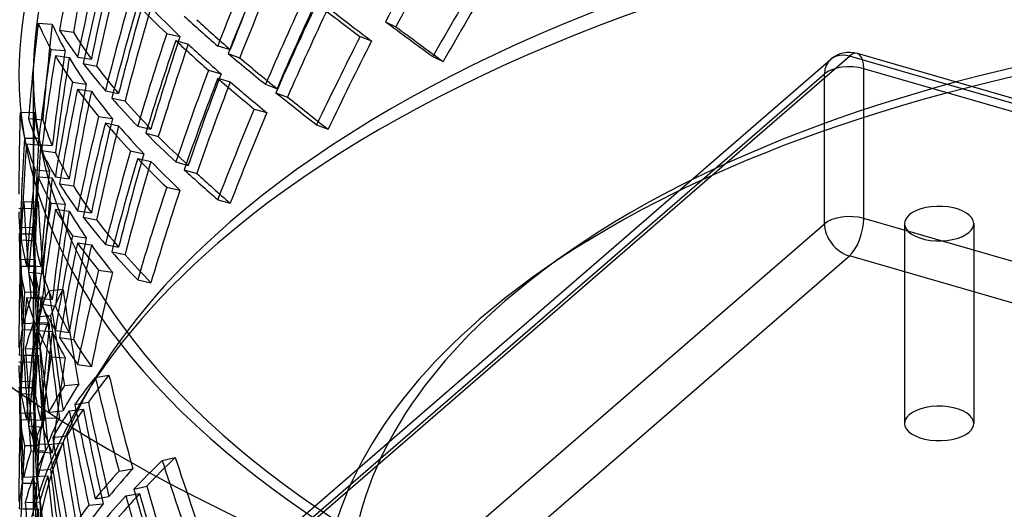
# Model space of a CAD drawing. Header units: millimetres. Extents: x -428 to 428, y -369 to 324.
# Tile 4 of 11: x -257 to -87, y 11 to 96. Entities that reach past the tile are written whole.
import ezdxf

# ---------------------------------------------------------------- set-up
doc = ezdxf.new("R2010")
doc.units = ezdxf.units.MM
doc.layers.add('HIDDEN', color=7, linetype='Continuous')
doc.layers.add('THICK', color=7, linetype='Continuous')

msp = doc.modelspace()

# ---------------------------------------------------------------- linework, layer by layer
at = {"layer": 'HIDDEN'}
for p, q in [((-254.17, 95.8), (-251.7, 95.6)), ((-193.92, 96.04), (-192.12, 95.17)), ((-250.44, 94.56), (-248.03, 94.22)), ((-231.87, 93.97), (-229.56, 93.48)), ((-230.29, 92.78), (-228.13, 92.15)), ((-198.33, 93.45), (-196.33, 92.7)), ((-251.93, 91.25), (-249.46, 91.05)), ((-223, 91.83), (-220.84, 91.2)), ((-221.22, 90.55), (-219.21, 89.79)), ((301.24, -28.78), (-112.08, 90.53)), ((-272.5, -45.39), (-116.74, 89.51)), ((-270.84, -46.23), (-113.47, 90.06)), ((-251.17, 90.19), (-248.77, 89.84)), ((-247.33, 89.92), (-244.93, 89.57)), ((-246.33, 88.81), (-244.02, 88.32)), ((-185.71, 89.99), (-183.91, 89.13)), ((300.3, -29.39), (-113.47, 90.06)), ((-224.6, 87.62), (-222.43, 87)), ((425.97, -67.11), (-110.97, 87.89)), ((-110.97, 61.91), (-110.97, 87.89)), ((-427.8, -181.49), (-117.8, 86.98)), ((-255, 87.04), (-255, 66.25)), ((-248.21, 85.56), (-245.81, 85.22)), ((-223, 86.23), (-220.84, 85.6)), ((-117.8, 61), (-117.8, 86.98)), ((-247.33, 84.32), (-244.93, 83.97)), ((-242.5, 84.07), (-240.2, 83.58)), ((-214.73, 85.19), (-212.73, 84.43)), ((-212.93, 83.73), (-210.93, 82.98)), ((-241.39, 82.79), (-239.09, 82.3)), ((-257.29, 80.33), (-254.79, 80.28)), ((-216.68, 80.9), (-214.51, 80.27)), ((-255.83, 79.25), (-253.36, 79.05)), ((-243.68, 79.59), (-241.27, 79.24)), ((-242.5, 78.48), (-240.2, 77.99)), ((-236.89, 77.92), (-234.59, 77.43)), ((-205.86, 78.15), (-203.86, 77.4)), ((-256.52, 75.87), (-254.01, 75.82)), ((-235.49, 76.74), (-233.31, 76.11)), ((-256.18, 74.85), (-253.71, 74.64)), ((-254.17, 74.75), (-251.7, 74.55)), ((-253.58, 73.69), (-251.16, 73.34)), ((-238.14, 73.63), (-235.84, 73.14)), ((-236.89, 72.32), (-234.59, 71.83)), ((-230.29, 71.73), (-228.13, 71.1)), ((-254.66, 70.35), (-252.2, 70.15)), ((-228.83, 70.37), (-226.66, 69.75)), ((-254.17, 69.15), (-251.7, 68.95)), ((-251.17, 69.14), (-248.77, 68.79)), ((-250.44, 67.92), (-248.03, 67.57)), ((-231.87, 67.33), (-229.56, 66.84)), ((-223, 65.18), (-220.84, 64.56)), ((-257.49, 63.73), (-254.99, 63.68)), ((-256.67, 64.78), (-254.17, 64.88)), ((-251.93, 64.6), (-249.46, 64.4)), ((-251.17, 63.55), (-248.77, 63.2)), ((-247.33, 63.27), (-244.93, 62.92)), ((-255, 62.99), (-255, 57.4)), ((-246.33, 62.16), (-244.02, 61.67)), ((425.97, -93.09), (-110.97, 61.91)), ((-427.8, -207.47), (-117.8, 61)), ((-257.36, 60.33), (-254.86, 60.43)), ((-103.91, 61.03), (-103.91, 26.39)), ((-91.91, 61.03), (-91.91, 26.39)), ((-257.45, 59.31), (-254.95, 59.26)), ((-257.29, 59.28), (-254.79, 59.23)), ((-257.13, 58.24), (-254.64, 58.04)), ((-248.21, 58.92), (-245.81, 58.57)), ((-247.33, 57.68), (-244.93, 57.33)), ((-242.5, 57.43), (-240.2, 56.94)), ((-423.47, -213.05), (-113.47, 55.42)), ((-257.4, 54.87), (-254.9, 54.82)), ((-241.39, 56.15), (-239.09, 55.66)), ((423.47, -99.58), (-113.47, 55.42)), ((-257.29, 53.68), (-254.79, 53.63)), ((-256.18, 53.8), (-253.71, 53.6)), ((-243.68, 52.95), (-241.27, 52.6)), ((-255.83, 52.61), (-253.36, 52.41)), ((-236.89, 51.27), (-234.59, 50.78)), ((-252.3, 49.39), (-249.85, 49.64)), ((-256.52, 49.22), (-254.01, 49.17)), ((-256.18, 48.2), (-253.71, 48)), ((-255.4, 48.22), (-252.91, 48.32)), ((-254.17, 48.1), (-251.7, 47.9)), ((-253.58, 47.04), (-251.16, 46.69)), ((-255, 45.18), (-255, 39.6)), ((-254.45, 44.85), (-251.99, 45.1)), ((-256.92, 42.7), (-254.41, 42.64)), ((-256.67, 43.74), (-254.17, 43.84)), ((-254.97, 43.81), (-252.47, 43.91)), ((-254.66, 43.71), (-252.2, 43.51)), ((-254.17, 42.51), (-251.7, 42.31)), ((-251.17, 42.5), (-248.77, 42.15)), ((-250.44, 41.27), (-248.03, 40.93)), ((-256.38, 39.33), (-253.89, 39.43)), ((-257.45, 38.26), (-254.95, 38.21)), ((-256.67, 38.14), (-254.17, 38.24)), ((-251.93, 37.96), (-249.46, 37.76)), ((-257.49, 37.08), (-254.99, 37.03)), ((-255, 36.34), (-255, 30.75)), ((-247.33, 36.63), (-244.93, 36.28)), ((-244.25, 34.37), (-241.88, 34.77)), ((-257.45, 32.67), (-254.95, 32.62)), ((-257.36, 33.68), (-254.86, 33.78)), ((-257.29, 32.64), (-254.79, 32.59)), ((-249.58, 32.94), (-247.13, 33.19)), ((-257.13, 31.6), (-254.64, 31.4)), ((-247.82, 29.66), (-245.45, 30.05)), ((-257.4, 28.22), (-254.9, 28.17)), ((-252.98, 27.27), (-250.47, 27.37)), ((-252.3, 28.34), (-249.85, 28.59)), ((-248.77, 28.58), (-246.31, 28.83)), ((-257.29, 27.04), (-254.79, 26.99)), ((-256.18, 27.15), (-253.71, 26.95)), ((-255.83, 25.96), (-253.36, 25.76)), ((-251.63, 23.96), (-249.18, 24.21)), ((-256.52, 22.58), (-254.01, 22.53)), ((-254.97, 22.77), (-252.47, 22.87)), ((-252.3, 22.75), (-249.85, 23)), ((-255.4, 21.57), (-252.91, 21.67)), ((-254.17, 21.46), (-251.7, 21.26)), ((-232.64, 19.95), (-230.38, 20.49)), ((-256.67, 17.09), (-254.17, 17.19)), ((-255, 18.54), (-255, 12.96)), ((-254.97, 17.17), (-252.47, 17.27)), ((-254.45, 18.2), (-251.99, 18.45)), ((-240.13, 18.13), (-237.75, 18.53)), ((-256.92, 16.05), (-254.41, 16)), ((-237.59, 14.98), (-235.33, 15.51)), ((-244.25, 13.32), (-241.88, 13.72)), ((-238.94, 13.83), (-236.56, 14.22)), ((-256.38, 12.68), (-253.89, 12.78)), ((-245.34, 12.2), (-242.88, 12.45)), ((-257.45, 11.62), (-254.95, 11.57)), ((-256.67, 11.49), (-254.17, 11.6))]:
    msp.add_line(p, q, dxfattribs=at)
msp.add_arc((-113.47, 85.73), 5, 73.898, 130.8968, dxfattribs=at)
for centre, major_axis, ratio, start_param, end_param in [((0, 87.04), (380, 0), 0.5, 0, 2.617994), ((0, 87.04), (-257.5, 0), 0.5, 3.141591, 5.759587), ((0, 87.04), (255, 0), 0.5, -0.000001, 2.617994), ((0, 87.04), (-257.5, 0), 0.5, -0.523599, -0.000001), ((0, 87.04), (255, 0), 0.5, 2.617994, 3.141591), ((0, -2.42), (-255, 0), 0.5, 3.141591, 5.759587), ((0, -6.75), (-257.5, 0), 0.5, 3.141591, 5.759587), ((0, 21.85), (188.38, 310.44), 0.565507, 1.626161, 1.673372), ((0, 75.14), (-92.03, -342.47), 0.702228, -1.487239, -1.440029), ((0, 75.14), (-91.14, -339.14), 0.702228, -1.487239, -1.439565), ((0, 21.85), (186.55, 307.42), 0.565507, 1.626161, 1.673835), ((0, 54.1), (-92.03, -342.47), 0.702228, -1.53445, -1.487239), ((0, 54.1), (-91.14, -339.14), 0.702228, -1.534913, -1.487239), ((0, 27.45), (149.34, 326.88), 0.641742, 1.618649, 1.665859), ((0, 48.5), (170.73, 318.66), 0.604919, 1.710984, 1.758346), ((0, 27.45), (147.89, 323.71), 0.641742, 1.618185, 1.665859), ((0, -2.42), (-200, 0), 0.5, 3.141591, 5.759587), ((0, 75.14), (-123.36, -334.97), 0.674767, -1.41419, -1.366827), ((0, 75.14), (-122.16, -331.72), 0.674767, -1.413603, -1.365773), ((0, 48.5), (169.07, 315.57), 0.604919, 1.711571, 1.759401), ((0, 0.81), (188.38, 310.44), 0.565507, 1.578951, 1.626161), ((0, -6.75), (-205, 0), 0.5, 3.141591, 5.759587), ((0, 0.81), (186.55, 307.42), 0.565507, 1.578488, 1.626161), ((0, 54.1), (-123.36, -334.97), 0.674767, -1.461418, -1.41419), ((0, 54.1), (-122.16, -331.72), 0.674767, -1.461295, -1.413603), ((0, 27.45), (170.73, 318.66), 0.604919, 1.663756, 1.710984), ((0, 21.85), (170.73, 318.66), 0.604919, 1.651207, 1.698418), ((0, 27.45), (169.07, 315.57), 0.604919, 1.663879, 1.711571), ((0, 21.85), (256.67, -137.51), 0.150413, -2.416752, -2.369542), ((0, 48.5), (-123.36, -334.97), 0.674767, -1.473966, -1.426756), ((0, 48.5), (-122.16, -331.72), 0.674767, -1.473966, -1.426293), ((0, 48.5), (-256.29, 94.39), 0.263753, 0.499598, 0.546809), ((0, 48.5), (-253.81, 93.47), 0.263753, 0.499598, 0.547272), ((0, 21.85), (169.07, 315.57), 0.604919, 1.651207, 1.698881), ((0, 21.85), (254.18, -136.18), 0.150413, -2.416752, -2.369079), ((0, 75.14), (-55.2, -348.42), 0.721865, -1.515847, -1.468637), ((0, 75.14), (-257.11, 40.74), 0.347169, 0.216056, 0.263267), ((0, 27.45), (256.34, -117.11), 0.208712, -2.570142, -2.522931), ((0, 27.45), (253.85, -115.97), 0.208712, -2.570605, -2.522931), ((0, 0.81), (257.11, -156.02), 0.091331, -2.368178, -2.320968), ((0, 75.14), (-54.67, -345.04), 0.721865, -1.515847, -1.468174), ((0, 75.14), (-254.62, 40.34), 0.347169, 0.216056, 0.26373), ((0, 54.1), (-256.6, 68.96), 0.311654, 0.318285, 0.365495), ((0, 54.1), (-254.11, 68.29), 0.311654, 0.317821, 0.365495), ((0, 27.45), (-123.36, -334.97), 0.674767, -1.521177, -1.473966), ((0, 0.81), (254.61, -154.5), 0.091331, -2.368642, -2.320968), ((0, 48.5), (149.34, 326.88), 0.641742, 1.725636, 1.772998), ((0, 27.45), (-122.16, -331.72), 0.674767, -1.52164, -1.473966), ((0, 21.85), (256.34, -117.11), 0.208712, -2.582708, -2.53548), ((0, 0.81), (170.73, 318.66), 0.604919, 1.603997, 1.651207), ((0, 0.81), (169.07, 315.57), 0.604919, 1.603534, 1.651207), ((0, 54.1), (-55.2, -348.42), 0.721865, -1.563058, -1.515847), ((0, 54.1), (-54.67, -345.04), 0.721865, -1.563521, -1.515847), ((0, 48.5), (147.89, 323.71), 0.641742, 1.726223, 1.774053), ((0, 21.85), (253.85, -115.97), 0.208712, -2.583295, -2.535603), ((0, 0.81), (256.67, -137.51), 0.150413, -2.523891, -2.476529), ((-113.47, 85.73), (-1.39, -4.8), 0.433013, 2.158799, 3.729595), ((0, 75.14), (-92.03, -342.47), 0.702228, -1.427462, -1.3801), ((0, 48.5), (-256.6, 68.96), 0.311654, 0.305718, 0.352947), ((0, 75.14), (-91.14, -339.14), 0.702228, -1.426876, -1.379046), ((0, 48.5), (-254.11, 68.29), 0.311654, 0.305132, 0.352824), ((0, 27.45), (-256.29, 94.39), 0.263753, 0.392459, 0.439822), ((0, 0.81), (254.18, -136.18), 0.150413, -2.524946, -2.477116), ((-113.47, 85.73), (-3.27, 3.78), 0.75, -0.857072, 0.713724), ((0, 27.45), (-253.81, 93.47), 0.263753, 0.391405, 0.439235), ((0, 27.45), (149.34, 326.88), 0.641742, 1.678408, 1.725636), ((-113.47, 85.73), (-5, 0), 0.5, -2.094395, -0.523599), ((0, 87.04), (-257.5, 0), 0.5, -0.000001, 2.617994), ((0, 87.04), (255, 0), 0.5, 3.141591, 5.759587), ((0, 54.1), (-92.03, -342.47), 0.702228, -1.474691, -1.427462), ((0, 21.85), (149.34, 326.88), 0.641742, 1.665859, 1.71307), ((0, 27.45), (147.89, 323.71), 0.641742, 1.678531, 1.726223), ((0, 21.85), (147.89, 323.71), 0.641742, 1.665859, 1.713533), ((0, 21.85), (256.34, -117.11), 0.208712, -2.522931, -2.475721), ((0, 21.85), (253.85, -115.97), 0.208712, -2.522931, -2.475257), ((0, 48.5), (-92.03, -342.47), 0.702228, -1.487239, -1.440029), ((0, 54.1), (-91.14, -339.14), 0.702228, -1.474568, -1.426876), ((0, 48.5), (-91.14, -339.14), 0.702228, -1.487239, -1.439565), ((0, 48.5), (-256.6, 68.96), 0.311654, 0.365495, 0.412706), ((0, 48.5), (-254.11, 68.29), 0.311654, 0.365495, 0.413169), ((0, 0.81), (256.67, -137.51), 0.150413, -2.463963, -2.416752), ((0, 27.45), (-256.29, 94.39), 0.263753, 0.452388, 0.499598), ((0, 27.45), (-253.81, 93.47), 0.263753, 0.451925, 0.499598), ((0, 0.81), (254.18, -136.18), 0.150413, -2.464426, -2.416752), ((0, 75.14), (-14.14, -351.53), 0.7314, -1.55612, -1.515845), ((0, 75.14), (-257.47, 10.36), 0.364811, 0.054953, 0.102164), ((0, 75.14), (-14.01, -348.12), 0.7314, -1.55612, -1.515845), ((0, 75.14), (-254.97, 10.26), 0.364811, 0.054953, 0.102627), ((0, 0.81), (149.34, 326.88), 0.641742, 1.618649, 1.665859), ((0, 0.81), (147.89, 323.71), 0.641742, 1.618185, 1.665859), ((0, 54.1), (-257.11, 40.74), 0.347169, 0.168846, 0.216056), ((0, 54.1), (-254.62, 40.34), 0.347169, 0.168382, 0.216056), ((0, 27.45), (-92.03, -342.47), 0.702228, -1.53445, -1.487239), ((0, 27.45), (-91.14, -339.14), 0.702228, -1.534913, -1.487239), ((0, 48.5), (-123.36, -334.97), 0.674767, -1.41419, -1.366827), ((0, 48.5), (-122.16, -331.72), 0.674767, -1.413603, -1.365773), ((0, 21.85), (-256.29, 94.39), 0.263753, 0.439822, 0.48705), ((0, 21.85), (-253.81, 93.47), 0.263753, 0.439235, 0.486927), ((0, 54.1), (-14.14, -351.53), 0.7314, -1.60333, -1.55612), ((0, 54.1), (-14.01, -348.12), 0.7314, -1.603793, -1.55612), ((0, 0.81), (256.34, -117.11), 0.208712, -2.63007, -2.582708), ((0, 0.81), (253.85, -115.97), 0.208712, -2.631124, -2.583295), ((0, 75.14), (-55.2, -348.42), 0.721865, -1.456071, -1.408709), ((0, 48.5), (-257.11, 40.74), 0.347169, 0.156279, 0.203508), ((0, 75.14), (-54.67, -345.04), 0.721865, -1.455484, -1.407654), ((0, 48.5), (-254.62, 40.34), 0.347169, 0.155693, 0.203385), ((0, 27.45), (-256.6, 68.96), 0.311654, 0.258356, 0.305718), ((0, 27.45), (-123.36, -334.97), 0.674767, -1.461418, -1.41419), ((0, 27.45), (-254.11, 68.29), 0.311654, 0.257302, 0.305132), ((0, 21.85), (-123.36, -334.97), 0.674767, -1.473966, -1.426756), ((0, 27.45), (-122.16, -331.72), 0.674767, -1.461295, -1.413603), ((0, 21.85), (-122.16, -331.72), 0.674767, -1.473966, -1.426293), ((0, 21.85), (-256.29, 94.39), 0.263753, 0.499598, 0.546809), ((0, 21.85), (-253.81, 93.47), 0.263753, 0.499598, 0.547272), ((0, 54.1), (-55.2, -348.42), 0.721865, -1.503299, -1.456071), ((0, 54.1), (-54.67, -345.04), 0.721865, -1.503176, -1.455484), ((0, 0.81), (256.34, -117.11), 0.208712, -2.570142, -2.522931), ((0, 48.5), (-55.2, -348.42), 0.721865, -1.515847, -1.468637), ((0, 48.5), (-257.11, 40.74), 0.347169, 0.216056, 0.263267), ((0, 48.5), (-54.67, -345.04), 0.721865, -1.515847, -1.468174), ((0, 48.5), (-254.62, 40.34), 0.347169, 0.216056, 0.26373), ((0, 0.81), (253.85, -115.97), 0.208712, -2.570605, -2.522931), ((0, 27.45), (-256.6, 68.96), 0.311654, 0.318285, 0.365495), ((0, 27.45), (-254.11, 68.29), 0.311654, 0.317821, 0.365495), ((0, 0.81), (-123.36, -334.97), 0.674767, -1.521177, -1.473966), ((0, 0.81), (-122.16, -331.72), 0.674767, -1.52164, -1.473966), ((0, 75.14), (-14.01, -348.12), 0.7314, -1.515845, -1.508446), ((0, 75.14), (257.39, 20.65), 0.361198, 3.032076, 3.079286), ((0, 75.14), (28.14, -350.89), 0.729459, -1.59976, -1.552549), ((0, 54.1), (-254.97, 10.26), 0.364811, 0.00728, 0.014678), ((0, 75.14), (254.89, 20.44), 0.361198, 3.032076, 3.079749), ((0, 75.14), (27.87, -347.48), 0.729459, -1.59976, -1.552086), ((0, 27.45), (-55.2, -348.42), 0.721865, -1.563058, -1.515847), ((0, 48.5), (-92.03, -342.47), 0.702228, -1.427462, -1.3801), ((0, 27.45), (-54.67, -345.04), 0.721865, -1.563521, -1.515847), ((0, 21.85), (-256.6, 68.96), 0.311654, 0.305718, 0.352947), ((0, 48.5), (-91.14, -339.14), 0.702228, -1.426876, -1.379046), ((0, 21.85), (-254.11, 68.29), 0.311654, 0.305132, 0.352824), ((-97.91, 61.03), (-6, 0), 0.5, 3.141499, 5.759587), ((0, 54.1), (-257.47, 10.36), 0.364811, 0.014678, 0.054953), ((0, 54.1), (-254.97, 10.26), 0.364811, 0.014678, 0.054953), ((0, 0.81), (-256.29, 94.39), 0.263753, 0.392459, 0.439822), ((0, 0.81), (-253.81, 93.47), 0.263753, 0.391405, 0.439235), ((-113.47, 59.75), (-5, 0), 0.5, -2.094395, -0.523599), ((-113.47, 59.75), (-1.39, -4.8), 0.433013, 0.588003, 2.158799), ((-97.91, 61.03), (-6, 0), 0.5, -0.523599, -0.000094), ((0, 54.1), (28.14, -350.89), 0.729459, -1.64697, -1.59976), ((0, -2.42), (-255, 0), 0.5, -0.523599, -0.000001), ((0, 54.1), (27.87, -347.48), 0.729459, -1.647433, -1.59976), ((-113.47, 59.75), (-3.27, 3.78), 0.75, 0.713724, 2.284521), ((-97.91, 61.03), (-6, 0), 0.5, -0.000094, 2.617994), ((-97.91, 61.03), (-6, 0), 0.5, 2.617994, 3.141499), ((0, 75.14), (-14.14, -351.53), 0.7314, -1.496343, -1.448981), ((0, 27.45), (-257.11, 40.74), 0.347169, 0.108917, 0.156279), ((0, 48.5), (-254.97, 10.26), 0.364811, -0.00541, 0.014677), ((0, 75.14), (-14.01, -348.12), 0.7314, -1.495756, -1.447926), ((0, 27.45), (-92.03, -342.47), 0.702228, -1.474691, -1.427462), ((0, 27.45), (-91.14, -339.14), 0.702228, -1.474568, -1.426876), ((0, -6.75), (-257.5, 0), 0.5, -0.523599, -0.000001), ((0, 48.5), (-254.97, 10.26), 0.364811, 0.014677, 0.042282), ((0, 27.45), (-254.62, 40.34), 0.347169, 0.107863, 0.155693), ((0, 21.85), (-92.03, -342.47), 0.702228, -1.487239, -1.440029), ((0, 21.85), (-91.14, -339.14), 0.702228, -1.487239, -1.439565), ((0, 21.85), (-256.6, 68.96), 0.311654, 0.365495, 0.412706), ((0, 21.85), (-254.11, 68.29), 0.311654, 0.365495, 0.413169), ((0, 54.1), (-14.01, -348.12), 0.7314, -1.543448, -1.515844), ((0, 0.81), (-256.29, 94.39), 0.263753, 0.452388, 0.499598), ((0, 0.81), (-253.81, 93.47), 0.263753, 0.451925, 0.499598), ((0, 48.5), (-14.14, -351.53), 0.7314, -1.55612, -1.515845), ((0, 48.5), (-257.47, 10.36), 0.364811, 0.054953, 0.102164), ((0, 48.5), (-14.01, -348.12), 0.7314, -1.55612, -1.515845), ((0, 48.5), (-254.97, 10.26), 0.364811, 0.054953, 0.102627), ((0, 0.81), (-92.03, -342.47), 0.702228, -1.53445, -1.487239), ((0, 27.45), (-257.11, 40.74), 0.347169, 0.168846, 0.216056), ((0, 27.45), (-254.62, 40.34), 0.347169, 0.168382, 0.216056), ((0, 0.81), (-91.14, -339.14), 0.702228, -1.534913, -1.487239), ((0, 75.14), (254.44, 49.94), 0.337063, 2.874144, 2.921818), ((0, 75.14), (67.39, -343.32), 0.716337, -1.636861, -1.589187), ((0, 27.45), (-14.14, -351.53), 0.7314, -1.60333, -1.55612), ((0, 48.5), (-55.2, -348.42), 0.721865, -1.456071, -1.408709), ((0, 54.1), (257.39, 20.65), 0.361198, 2.984865, 3.032076), ((0, 21.85), (-257.11, 40.74), 0.347169, 0.156279, 0.203508), ((0, 27.45), (-14.01, -348.12), 0.7314, -1.603793, -1.55612), ((0, 48.5), (-54.67, -345.04), 0.721865, -1.455484, -1.407654), ((0, 75.14), (256.94, 50.43), 0.337063, 2.874144, 2.921355), ((0, 54.1), (254.89, 20.44), 0.361198, 2.984402, 3.032076), ((0, 21.85), (-254.62, 40.34), 0.347169, 0.155693, 0.203385), ((0, 75.14), (68.05, -346.69), 0.716337, -1.636861, -1.58965), ((0, 0.81), (-256.6, 68.96), 0.311654, 0.258356, 0.305718), ((0, 0.81), (-254.11, 68.29), 0.311654, 0.257302, 0.305132), ((0, -2.42), (-200, 0), 0.5, -0.523599, -0.000001), ((0, 54.1), (-14.01, -348.12), 0.7314, -1.515844, -1.495756), ((0, 54.1), (68.05, -346.69), 0.716337, -1.684071, -1.636861), ((0, 54.1), (67.39, -343.32), 0.716337, -1.684534, -1.636861), ((0, -6.75), (-205, 0), 0.5, -0.523599, -0.000001), ((0, 27.45), (-257.47, 10.36), 0.364811, -0.052186, -0.004823), ((0, 48.5), (257.39, 20.65), 0.361198, 2.972299, 3.019527), ((0, 27.45), (-55.2, -348.42), 0.721865, -1.503299, -1.456071), ((0, 75.14), (28.14, -350.89), 0.729459, -1.539983, -1.492621), ((0, 48.5), (254.89, 20.44), 0.361198, 2.971712, 3.019404), ((0, 27.45), (-54.67, -345.04), 0.721865, -1.503176, -1.455484), ((0, 75.14), (27.87, -347.48), 0.729459, -1.539396, -1.491566), ((0, 21.85), (-55.2, -348.42), 0.721865, -1.515847, -1.468637), ((0, 27.45), (-254.97, 10.26), 0.364811, -0.05324, -0.00541), ((0, 21.85), (-257.11, 40.74), 0.347169, 0.216056, 0.263267), ((0, 21.85), (-54.67, -345.04), 0.721865, -1.515847, -1.468174), ((0, 21.85), (-254.62, 40.34), 0.347169, 0.216056, 0.26373), ((0, 0.81), (-256.6, 68.96), 0.311654, 0.318285, 0.365495), ((0, 54.1), (28.14, -350.89), 0.729459, -1.587211, -1.539983), ((0, 48.5), (-14.01, -348.12), 0.7314, -1.515845, -1.508446), ((0, 54.1), (27.87, -347.48), 0.729459, -1.587088, -1.539396), ((0, 0.81), (-254.11, 68.29), 0.311654, 0.317821, 0.365495), ((0, 48.5), (257.39, 20.65), 0.361198, 3.032076, 3.079286), ((0, 48.5), (28.14, -350.89), 0.729459, -1.59976, -1.552549), ((0, 48.5), (254.89, 20.44), 0.361198, 3.032076, 3.079749), ((0, 48.5), (27.87, -347.48), 0.729459, -1.59976, -1.552086), ((0, 0.81), (-55.2, -348.42), 0.721865, -1.563058, -1.515847), ((0, 0.81), (-54.67, -345.04), 0.721865, -1.563521, -1.515847), ((0, 27.45), (-257.47, 10.36), 0.364811, 0.014678, 0.054953), ((0, 27.45), (-254.97, 10.26), 0.364811, 0.00728, 0.014678), ((0, 27.45), (-254.97, 10.26), 0.364811, 0.014678, 0.054953), ((0, 75.14), (256.46, 77.75), 0.296782, 2.729646, 2.776856), ((0, 75.14), (253.97, 77), 0.296782, 2.729646, 2.777319), ((0, 75.14), (103.1, -340.08), 0.693825, -1.660529, -1.613318), ((0, 75.14), (102.1, -336.78), 0.693825, -1.660529, -1.612855), ((0, 48.5), (-14.14, -351.53), 0.7314, -1.496343, -1.448981), ((0, 27.45), (28.14, -350.89), 0.729459, -1.64697, -1.59976), ((0, 21.85), (-254.97, 10.26), 0.364811, -0.00541, 0.014677), ((0, 48.5), (-14.01, -348.12), 0.7314, -1.495756, -1.447926), ((0, 27.45), (27.87, -347.48), 0.729459, -1.647433, -1.59976), ((0, 54.1), (256.94, 50.43), 0.337063, 2.826934, 2.874144), ((0, 54.1), (254.44, 49.94), 0.337063, 2.82647, 2.874144), ((0, 0.81), (-257.11, 40.74), 0.347169, 0.108917, 0.156279), ((0, 21.85), (-254.97, 10.26), 0.364811, 0.014677, 0.042282), ((0, 0.81), (-254.62, 40.34), 0.347169, 0.107863, 0.155693), ((0, 54.1), (103.1, -340.08), 0.693825, -1.707739, -1.660529), ((0, 54.1), (102.1, -336.78), 0.693825, -1.708202, -1.660529), ((-97.91, 26.39), (6, 0), 0.5, -0.000094, 2.617994), ((0, 27.45), (-14.01, -348.12), 0.7314, -1.543448, -1.515844), ((0, 27.45), (254.89, 20.44), 0.361198, 2.923882, 2.971712), ((0, 48.5), (256.94, 50.43), 0.337063, 2.814367, 2.861596), ((0, 48.5), (254.44, 49.94), 0.337063, 2.813781, 2.861473), ((0, 75.14), (68.05, -346.69), 0.716337, -1.577084, -1.529722), ((0, 75.14), (67.39, -343.32), 0.716337, -1.576497, -1.528667), ((0, -119.51), (257.5, 0), 0.5, 1.047198, 2.617994), ((-97.91, 26.39), (6, 0), 0.5, 2.617994, 3.141499), ((0, 21.85), (-14.14, -351.53), 0.7314, -1.55612, -1.515845), ((0, 21.85), (-257.47, 10.36), 0.364811, 0.054953, 0.102164), ((0, 0.81), (-257.11, 40.74), 0.347169, 0.168846, 0.216056), ((0, 21.85), (-14.01, -348.12), 0.7314, -1.55612, -1.515845), ((0, 27.45), (257.39, 20.65), 0.361198, 2.924937, 2.972299), ((0, 21.85), (-254.97, 10.26), 0.364811, 0.054953, 0.102627), ((0, 0.81), (-254.62, 40.34), 0.347169, 0.168382, 0.216056), ((-97.91, 26.39), (6, 0), 0.5, 3.141499, 5.759587), ((-97.91, 26.39), (6, 0), 0.5, -0.523599, -0.000094), ((0, 54.1), (68.05, -346.69), 0.716337, -1.624312, -1.577084), ((0, 54.1), (67.39, -343.32), 0.716337, -1.624189, -1.576497), ((0, 0.81), (-14.14, -351.53), 0.7314, -1.60333, -1.55612), ((0, 0.81), (-14.01, -348.12), 0.7314, -1.603793, -1.55612), ((0, 48.5), (256.94, 50.43), 0.337063, 2.874144, 2.921355), ((0, 48.5), (68.05, -346.69), 0.716337, -1.636861, -1.58965), ((0, 48.5), (254.44, 49.94), 0.337063, 2.874144, 2.921818), ((0, 48.5), (67.39, -343.32), 0.716337, -1.636861, -1.589187), ((0, 27.45), (257.39, 20.65), 0.361198, 2.984865, 3.032076), ((0, 27.45), (254.89, 20.44), 0.361198, 2.984402, 3.032076), ((0, 75.14), (256.27, 102.24), 0.245976, 2.600723, 2.647933), ((0, 75.14), (253.78, 101.25), 0.245976, 2.600723, 2.648396), ((0, 75.14), (132.58, -332.31), 0.664278, -1.668621, -1.621411), ((0, 75.14), (131.29, -329.08), 0.664278, -1.668621, -1.620948), ((0, 21.85), (257.39, 20.65), 0.361198, 2.972299, 3.019527), ((0, 27.45), (-14.01, -348.12), 0.7314, -1.515844, -1.495756), ((0, 48.5), (28.14, -350.89), 0.729459, -1.539983, -1.492621), ((0, 27.45), (68.05, -346.69), 0.716337, -1.684071, -1.636861), ((0, 21.85), (254.89, 20.44), 0.361198, 2.971712, 3.019404), ((0, 48.5), (27.87, -347.48), 0.729459, -1.539396, -1.491566), ((0, 27.45), (67.39, -343.32), 0.716337, -1.684534, -1.636861), ((0, 54.1), (256.46, 77.75), 0.296782, 2.682435, 2.729646), ((0, 54.1), (253.97, 77), 0.296782, 2.681972, 2.729646), ((0, -121.68), (-257.5, 0), 0.5, 3.141591, 5.759587), ((0, 0.81), (-257.47, 10.36), 0.364811, -0.052186, -0.004823), ((0, 0.81), (-254.97, 10.26), 0.364811, -0.05324, -0.00541), ((0, 54.1), (131.29, -329.08), 0.664278, -1.716295, -1.668621), ((0, 48.5), (256.46, 77.75), 0.296782, 2.669869, 2.717097), ((0, 48.5), (253.97, 77), 0.296782, 2.669282, 2.716974), ((0, 75.14), (103.1, -340.08), 0.693825, -1.600752, -1.55339), ((0, 54.1), (132.58, -332.31), 0.664278, -1.715832, -1.668621), ((0, 75.14), (102.1, -336.78), 0.693825, -1.600165, -1.552335), ((0, -117.35), (255, 0), 0.5, 1.047198, 2.707324), ((0, 27.45), (28.14, -350.89), 0.729459, -1.587211, -1.539983), ((0, 21.85), (-14.01, -348.12), 0.7314, -1.515845, -1.508446), ((0, 27.45), (27.87, -347.48), 0.729459, -1.587088, -1.539396), ((0, 27.45), (256.94, 50.43), 0.337063, 2.767005, 2.814367), ((0, 27.45), (254.44, 49.94), 0.337063, 2.765951, 2.813781), ((0, 21.85), (254.89, 20.44), 0.361198, 3.032076, 3.079749), ((0, 21.85), (27.87, -347.48), 0.729459, -1.59976, -1.552086)]:
    msp.add_ellipse(centre, major_axis=major_axis, ratio=ratio, start_param=start_param, end_param=end_param, dxfattribs=at)
at = {"layer": 'THICK'}
for centre, major_axis, start_param, end_param in [((0, 124.91), (348.9, 0), 1.047198, 4.18879), ((0, 124.91), (317.8, 0), -0.523599, 2.617994), ((0, 124.91), (317.8, 0), 2.617994, 5.759587), ((0, 97.98), (380, 0), 3.141593, 4.18879), ((0, 87.04), (380, 0), -3.141592, -0.523599), ((0, 124.91), (348.9, 0), -2.094395, -0.523599)]:
    msp.add_ellipse(centre, major_axis=major_axis, ratio=0.5, start_param=start_param, end_param=end_param, dxfattribs=at)

doc.saveas('drawing.dxf')
